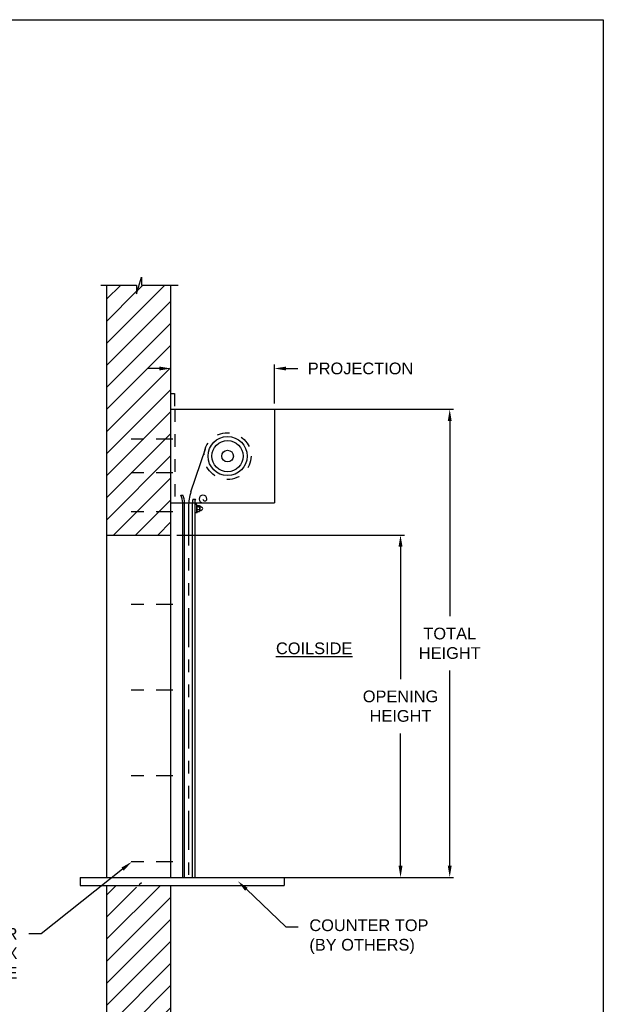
# Model space of a CAD drawing. Header units: inches. Extents: x 169.6 to 213.7, y 214.8 to 266.5.
# Tile 23 of 31: x 209.1 to 213.7, y 219.6 to 227.5. Entities that reach past the tile are written whole.
import ezdxf
from ezdxf import colors
from ezdxf.entities.mleader import LeaderData, LeaderLine
from ezdxf.math import Vec2, Vec3

# ---------------------------------------------------------------- set-up
doc = ezdxf.new("R2010")
doc.units = ezdxf.units.IN
doc.header["$LTSCALE"] = 0.25
doc.header["$MEASUREMENT"] = 0
for name, pattern in [('CENTER2', [1.125, 0.75, -0.125, 0.125, -0.125]), ('HIDDEN', [0.375, 0.25, -0.125]), ('HIDDEN2', [0.1875, 0.125, -0.0625]), ('PHANTOM', [2.5, 1.25, -0.25, 0.25, -0.25, 0.25, -0.25])]:
    doc.linetypes.add(name, pattern=pattern)
doc.layers.add('ANNOTATIONS', color=1, linetype='Continuous')
doc.layers.add('RMX OPERATOR RH', color=7, linetype='Continuous')
doc.styles.add('ARIAL', font='arial.ttf', dxfattribs={"height": 0.09375})
doc.dimstyles.new('STANDARD$0', dxfattribs={"dimtxt": 0.09375, "dimasz": 0.09375, "dimexe": 0.03125, "dimexo": 0.046875, "dimgap": 0.09, "dimtad": 0, "dimtih": 1, "dimtoh": 1, "dimdec": 4, "dimzin": 0, "dimdsep": 46, "dimtxsty": 'ARIAL', "dimcen": 0.09, "dimadec": 0, "dimazin": 0, "dimtfac": 1, "dimtdec": 4, "dimtofl": 0, "dimtmove": 0, "dimatfit": 1, "dimfxl": 1, "dimtolj": 1, "dimtzin": 0, "dimarcsym": 0})
pattern_1 = [(45, (6.72933, -37.69023), (-0.088388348, 0.088388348), [])]

# ---------------------------------------------------------------- blocks, each defined once
blk = doc.blocks.new('*D48')
at = {"layer": 'ANNOTATIONS', "color": 0, "lineweight": -2, "transparency": 16777216}
for p, q in [((210.168, 224.6996), (210.0743, 224.6996)), ((210.2618, 224.5458), (210.2618, 224.7309)), ((211.0902, 224.42), (211.0902, 224.7309)), ((211.1839, 224.6996), (211.2777, 224.6996))]:
    blk.add_line(p, q, dxfattribs=at)
at = {"layer": 'ANNOTATIONS', "color": 0, "transparency": 16777216}
for points in [[(210.168, 224.7152), (210.168, 224.684), (210.2618, 224.6996)], [(211.1839, 224.7152), (211.1839, 224.684), (211.0902, 224.6996)]]:
    blk.add_solid(points, dxfattribs=at)
at = {"layer": 'defpoints', "color": 0, "transparency": 16777216}
for p in [(211.0902, 224.6996), (210.2618, 224.4989), (211.0902, 224.3731)]:
    blk.add_point(p, dxfattribs=at)
at = {"layer": 'ANNOTATIONS', "color": 0, "transparency": 16777216, "insert": (211.7793, 224.6996), "char_height": 0.09375, "attachment_point": 5, "style": 'ARIAL'}
blk.add_mtext('\\A1;PROJECTION', dxfattribs=at)
blk = doc.blocks.new('*D49')
at = {"layer": 'ANNOTATIONS', "color": 0, "lineweight": -2, "transparency": 16777216}
for p, q in [((210.3086, 223.3659), (212.1306, 223.3659)), ((212.0993, 223.2721), (212.0993, 222.2119)), ((212.0993, 220.7168), (212.0993, 221.777)), ((210.5589, 220.6231), (212.1306, 220.6231))]:
    blk.add_line(p, q, dxfattribs=at)
at = {"layer": 'ANNOTATIONS', "color": 0, "transparency": 16777216}
for points in [[(212.0837, 223.2721), (212.115, 223.2721), (212.0993, 223.3659)], [(212.0837, 220.7168), (212.115, 220.7168), (212.0993, 220.6231)]]:
    blk.add_solid(points, dxfattribs=at)
at = {"layer": 'defpoints', "color": 0, "transparency": 16777216}
for p in [(210.2618, 223.3659), (210.5121, 220.6231), (212.0993, 220.6231)]:
    blk.add_point(p, dxfattribs=at)
at = {"layer": 'ANNOTATIONS', "color": 0, "transparency": 16777216, "insert": (212.0993, 221.9945), "char_height": 0.09375, "attachment_point": 5, "style": 'ARIAL'}
blk.add_mtext('\\A1;OPENING \\PHEIGHT', dxfattribs=at)
blk = doc.blocks.new('*D50')
at = {"layer": 'ANNOTATIONS', "color": 0, "lineweight": -2, "transparency": 16777216}
for p, q in [((211.0586, 224.3731), (212.5243, 224.3731)), ((212.4931, 224.2793), (212.4931, 222.7155)), ((212.4931, 220.7168), (212.4931, 222.2806)), ((211.0586, 220.6231), (212.5243, 220.6231))]:
    blk.add_line(p, q, dxfattribs=at)
at = {"layer": 'ANNOTATIONS', "color": 0, "transparency": 16777216}
for points in [[(212.4775, 224.2793), (212.5087, 224.2793), (212.4931, 224.3731)], [(212.4775, 220.7168), (212.5087, 220.7168), (212.4931, 220.6231)]]:
    blk.add_solid(points, dxfattribs=at)
at = {"layer": 'defpoints', "color": 0, "transparency": 16777216}
for p in [(211.0118, 224.3731), (211.0118, 220.6231), (212.4931, 220.6231)]:
    blk.add_point(p, dxfattribs=at)
at = {"layer": 'ANNOTATIONS', "color": 0, "transparency": 16777216, "insert": (212.4931, 222.4981), "char_height": 0.09375, "attachment_point": 5, "style": 'ARIAL'}
blk.add_mtext('\\A1;TOTAL \\PHEIGHT', dxfattribs=at)

msp = doc.modelspace()

# ---------------------------------------------------------------- hatches: boundary and pattern name
at = {"layer": 'RMX OPERATOR RH', "linetype": 'Continuous'}
h = msp.add_hatch(dxfattribs=at)
h.set_pattern_fill('ANSI31', color=256, style=0)
h.set_pattern_definition(pattern_1)
h.paths.add_polyline_path([(210.26176, 224.63301), (210.26176, 225.3676), (210.02527, 225.3676), (210.02527, 225.43226), (209.98686, 225.2989), (209.98686, 225.3676), (209.74614, 225.3676), (209.74614, 224.8173)])
h.paths.add_polyline_path([(209.74614, 224.8173), (209.74614, 223.36588), (210.26176, 223.36588), (210.26176, 224.61925), (210.26176, 224.63301)])
h = msp.add_hatch(dxfattribs=at)
h.set_pattern_fill('ANSI31', color=256, style=0)
h.set_pattern_definition(pattern_1)
h.paths.add_polyline_path([(210.26176, 220.55908), (210.02527, 220.55908), (210.02527, 220.62373), (209.98686, 220.49038), (209.98686, 220.55908), (209.74614, 220.55908), (209.74614, 218.55736), (210.26176, 218.55736)])

# ---------------------------------------------------------------- linework, layer by layer
at = {"layer": 'defpoints'}
msp.add_lwpolyline([(213.72204, 214.75854), (194.25216, 214.75854), (194.25216, 227.49365), (213.72204, 227.49365)], close=True, dxfattribs=at)
at = {"layer": 'RMX OPERATOR RH', "linetype": 'Continuous'}
for p, q in [((209.98686, 225.2989), (210.02527, 225.43226)), ((210.02527, 225.43226), (210.02527, 225.3676)), ((209.69975, 225.3676), (209.98686, 225.3676)), ((209.74614, 225.3676), (209.74614, 220.62308)), ((209.98686, 225.3676), (209.98686, 225.2989)), ((210.02527, 225.3676), (210.32046, 225.3676)), ((210.26176, 220.62308), (210.26176, 225.3676)), ((210.26176, 224.49889), (210.29049, 224.49889)), ((210.29049, 224.49889), (210.29049, 224.39918)), ((210.26176, 224.37308), (211.0902, 224.37308)), ((211.0902, 224.37308), (211.0902, 223.62308)), ((210.42201, 223.71216), (210.53736, 224.05748)), ((210.3402, 223.68558), (210.35582, 223.68558)), ((210.26176, 223.62308), (211.0902, 223.62308)), ((210.3402, 223.62308), (210.37145, 223.62308)), ((210.35582, 220.62308), (210.35582, 223.62308)), ((210.37145, 220.62308), (210.37145, 223.62308)), ((210.37145, 223.62308), (210.43395, 223.62308)), ((210.43395, 220.62308), (210.43395, 223.62308)), ((210.43395, 223.62308), (210.45348, 223.62308)), ((210.43792, 223.65433), (210.45745, 223.65433)), ((210.45348, 223.62308), (210.45348, 220.62308)), ((210.4691, 223.60994), (210.45348, 223.60994)), ((210.4691, 223.54744), (210.4691, 223.60994)), ((210.47244, 223.60213), (210.48854, 223.60213)), ((210.49252, 223.5964), (210.49261, 223.5603)), ((210.50117, 223.59396), (210.51016, 223.58877)), ((210.45348, 223.54744), (210.4691, 223.54744)), ((210.47206, 223.55525), (210.48935, 223.55525)), ((210.48894, 223.59041), (210.47216, 223.59041)), ((210.48932, 223.56697), (210.47233, 223.56697)), ((210.50064, 223.56313), (210.51015, 223.5686)), ((209.74614, 223.36588), (210.26176, 223.36588)), ((209.53679, 220.62308), (211.16801, 220.62308)), ((209.53679, 220.62308), (209.53679, 220.55908)), ((211.16801, 220.62308), (211.16801, 220.55908)), ((209.53679, 220.55908), (211.16801, 220.55908)), ((209.74614, 220.55908), (209.74614, 218.55772)), ((210.26176, 218.55772), (210.26176, 220.55908))]:
    msp.add_line(p, q, dxfattribs=at)
at = {"layer": 'RMX OPERATOR RH', "linetype": 'HIDDEN2'}
msp.add_line((210.29301, 224.37308), (210.29301, 223.62308), dxfattribs=at)
at = {"layer": 'RMX OPERATOR RH', "linetype": 'CENTER2', "ltscale": 0.7}
for p, q in [((210.27619, 224.13319), (209.86994, 224.13319)), ((210.27619, 223.86297), (209.86994, 223.86297)), ((210.27619, 223.55159), (209.86994, 223.55159)), ((210.27619, 222.81058), (209.86994, 222.81058)), ((210.27619, 222.12308), (209.86994, 222.12308)), ((210.27619, 221.43558), (209.86994, 221.43558)), ((210.27619, 220.74808), (209.86994, 220.74808))]:
    msp.add_line(p, q, dxfattribs=at)
at = {"layer": 'RMX OPERATOR RH', "linetype": 'PHANTOM'}
msp.add_line((210.4027, 223.59335), (210.4027, 220.62308), dxfattribs=at)
at = {"layer": 'RMX OPERATOR RH', "linetype": 'HIDDEN'}
msp.add_circle((210.7152, 223.99808), 0.1875, dxfattribs=at)
at = {"layer": 'RMX OPERATOR RH', "linetype": 'Continuous'}
for radius in [0.15625, 0.125, 0.04685]:
    msp.add_circle((210.7152, 223.99808), radius, dxfattribs=at)
for centre, radius, start, end in [((210.24183, 223.62778), 0.11409, 357.636172, 30.436314), ((210.25746, 223.62778), 0.11409, 357.636172, 30.436314), ((210.7777, 223.59335), 0.375, 161.529967, 180), ((210.51836, 223.65433), 0.03125, 0, 180), ((210.55895, 223.62308), 0.125, 165.522488, 180), ((210.57848, 223.62308), 0.125, 165.522488, 180), ((210.47604, 223.59618), 0.00695, 121.141954, 236.052996), ((210.51836, 223.65433), 0.03125, 180, 270), ((210.48608, 223.59618), 0.00644, 296.373308, 67.572004), ((210.49246, 223.57869), 0.01758, 60.31878, 89.815958), ((210.53398, 223.65433), 0.01562, 180, 0), ((210.49246, 223.57869), 0.02344, 150, 210), ((210.47617, 223.56102), 0.00708, 122.850833, 234.558993), ((210.48595, 223.56102), 0.0067, 300.490233, 62.691871), ((210.46902, 223.57869), 0.02344, 330, 30), ((210.49246, 223.57869), 0.01758, 270.603848, 297.736938), ((210.50418, 223.57869), 0.01172, 300.599928, 59.335393)]:
    msp.add_arc(centre, radius, start, end, dxfattribs=at)
at = {"layer": 'RMX OPERATOR RH', "linetype": 'ByBlock'}
msp.add_point((210.4691, 223.54744), dxfattribs=at)

# ---------------------------------------------------------------- texts
at = {"layer": 'ANNOTATIONS', "insert": (211.40816, 222.50515), "char_height": 0.09375, "width": 1.3823677, "attachment_point": 2, "style": 'ARIAL'}
msp.add_mtext('{\\LCOILSIDE}', dxfattribs=at)

# ---------------------------------------------------------------- dimensions: what is measured, and where the dimension line sits
at = {"layer": 'ANNOTATIONS'}
dim = msp.add_linear_dim(base=(211.0902, 224.69962), p1=(210.26176, 224.49889), p2=(211.0902, 224.37308), text='PROJECTION', dimstyle='STANDARD$0', dxfattribs=at)
dim.commit()
dim.dimension.update_dxf_attribs({"geometry": '*D48', "text_midpoint": (211.77931, 224.69962), "dimtype": 160})
for base, p1, p2, text, picture, middle in [((212.49309, 220.62308), (211.01176, 224.37308), (211.01176, 220.62308), 'TOTAL \\PHEIGHT', '*D50', (212.49309, 222.49808)), ((212.09934, 220.62308), (210.26176, 223.36588), (210.51207, 220.62308), 'OPENING \\PHEIGHT', '*D49', (212.09934, 221.99448))]:
    dim = msp.add_linear_dim(base=base, p1=p1, p2=p2, angle=90, text=text, dimstyle='STANDARD$0', dxfattribs=at)
    dim.commit()
    dim.dimension.update_dxf_attribs({"geometry": picture, "text_midpoint": middle})

# ---------------------------------------------------------------- leaders
ml = msp.add_multileader_mtext('Standard', dxfattribs=at)
ml.set_content(' FASTENER\\P1\'-6" O.C. MAX\\PEACH SIDE', color=256, style='ARIAL')
ml.set_leader_properties()
ml.build(insert=Vec2(0, 0))
ml.multileader.update_dxf_attribs({"dogleg_length": 0.36, "arrow_head_size": 0.09375})
ctx = ml.context
ctx.base_point, ctx.char_height, ctx.arrow_head_size, ctx.landing_gap_size, ctx.plane_origin = Vec3(208.07267, 220.17119), 0.09375, 0.09375, 0.09, Vec3(207.21818, 219.73796)
ctx.text_align_type = 2
notes = []
notes.append((ctx, [(1, (1, 1, 0), (209.22213, 220.17119), (-1, 0), 0.09796, [(0, [(209.94837, 220.74808)], 0, [])])]))
ctx.mtext.insert, ctx.mtext.alignment, ctx.mtext.flow_direction = Vec3(209.03417, 220.21886), 3, 5
ml = msp.add_multileader_mtext('Standard', dxfattribs=at)
ml.set_content('COUNTER TOP\\P(BY OTHERS)', color=256, style='ARIAL')
ml.set_leader_properties()
ml.build(insert=Vec2(0, 0))
ml.multileader.update_dxf_attribs({"dogleg_length": 0.36, "arrow_head_size": 0.09375})
ctx = ml.context
ctx.base_point, ctx.char_height, ctx.arrow_head_size, ctx.landing_gap_size, ctx.plane_origin = Vec3(211.2799, 220.2264), 0.09375, 0.09375, 0.09, Vec3(210.49487, 219.79317)
notes.append((ctx, [(0, (1, 1, 0), (211.18195, 220.2264), (1, 0), 0.09796, [(0, [(210.79778, 220.59246)], 0, [])])]))
ctx.mtext.insert, ctx.mtext.flow_direction = Vec3(211.3699, 220.28705), 5
for ctx, leaders in notes:
    for number, flags, end, landing, length, lines in leaders:
        leader = LeaderData()
        leader.index, (leader.has_last_leader_line, leader.has_dogleg_vector, leader.attachment_direction) = number, flags
        leader.last_leader_point, leader.dogleg_vector, leader.dogleg_length = Vec3(end), Vec3(landing), length
        for number, points, colour, breaks in lines:
            line = LeaderLine()
            line.index, line.vertices, line.color, line.breaks = number, Vec3.list(points), colors.encode_raw_color(colour), breaks
            leader.lines.append(line)
        ctx.leaders.append(leader)

doc.saveas('drawing.dxf')
